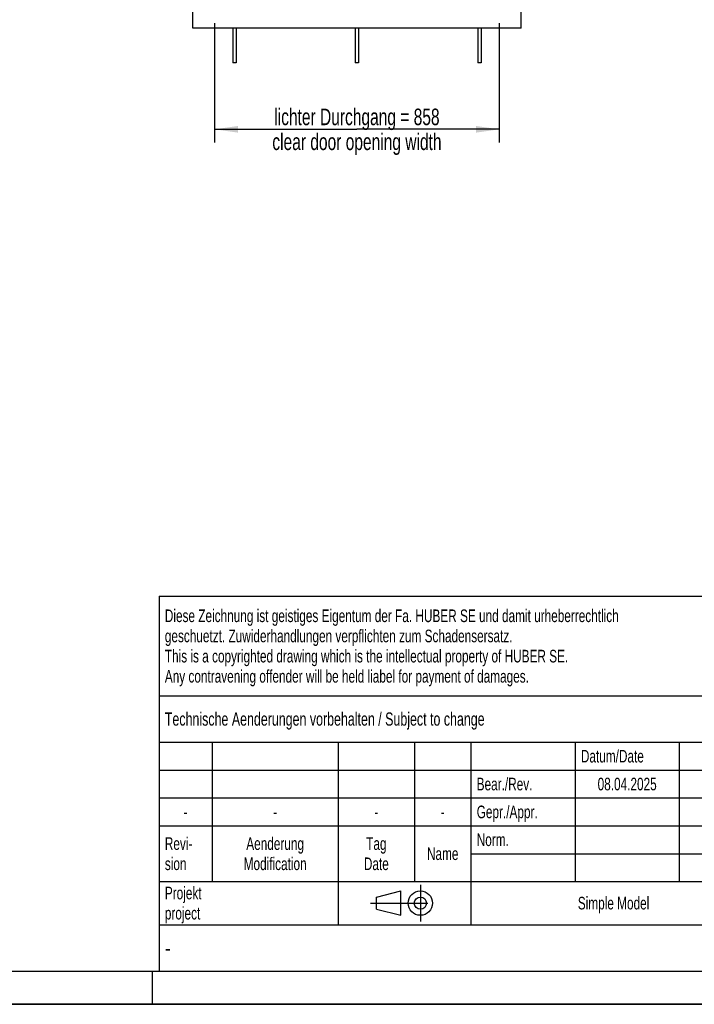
# Model space of a CAD drawing. Header units: millimetres. Extents: x 0 to 8400, y 0 to 5940.
# Tile 2 of 9: x 4200 to 6233, y 0 to 2968. Entities that reach past the tile are written whole.
import ezdxf

# ---------------------------------------------------------------- set-up
doc = ezdxf.new("R2010")
doc.units = ezdxf.units.MM
doc.header["$LTSCALE"] = 462
doc.linetypes.add('CENTER', pattern=[0.6, 0.375, -0.075, 0.075, -0.075])
doc.layers.get('0').update_dxf_attribs({"linetype": 'CONTINUOUS'})
for name, color, linetype in [('050_DIMENSIONING', 7, 'CONTINUOUS'), ('053_NOTES', 7, 'CONTINUOUS'), ('_ACHSEN', 7, 'CONTINUOUS')]:
    doc.layers.add(name, color=color, linetype=linetype)
doc.styles.get("Standard").update_dxf_attribs({"font": 'txt', "width": 0.7})
doc.styles.add('TEXTSTYLE_4', font='txt', dxfattribs={"width": 0.8})
doc.styles.add('TEXTSTYLE_5', font='txt')
doc.dimstyles.new('DIMSTYLE_1', dxfattribs={"dimtxt": 50, "dimasz": 70, "dimexe": 2, "dimexo": 1, "dimtad": 1, "dimtxsty": 'Standard', "dimblk": '_FILLED', "dimblk1": '_FILLED', "dimblk2": '_FILLED', "dimcen": 0.09, "dimazin": 2, "dimtp": 0.8, "dimtm": 0.8, "dimtfac": 1, "dimtofl": 0, "dimtmove": 0, "dimatfit": 3, "dimldrblk": '_FILLED', "dimfxl": 1, "dimtolj": 1, "dimarcsym": 0})

# ---------------------------------------------------------------- blocks, each defined once
blk = doc.blocks.new('_FILLED')
at = {"color": 0, "linetype": 'ByBlock'}
blk.add_solid([(0, 0), (-1, 0.143), (-1, -0.143)], dxfattribs=at)
blk = doc.blocks.new('*D4')
at = {"layer": '050_DIMENSIONING', "color": 2, "linetype": 'Continuous', "transparency": 16777216}
for p, q in [((4787.5, 2957.7), (4787.5, 2597.7)), ((5645.5, 2957.7), (5645.5, 2597.7)), ((4787.5, 2637.7), (5216.5, 2637.7)), ((5645.5, 2637.7), (5216.5, 2637.7))]:
    blk.add_line(p, q, dxfattribs=at)
at = {"layer": '050_DIMENSIONING', "color": 2, "linetype": 'Continuous', "transparency": 16777216, "xscale": 70, "yscale": 70, "zscale": 70, "rotation": 180}
blk.add_blockref('_FILLED', (4787.5, 2637.7), dxfattribs=at)
at = {"layer": '050_DIMENSIONING', "color": 2, "linetype": 'Continuous', "transparency": 16777216, "xscale": 70, "yscale": 70, "zscale": 70}
blk.add_blockref('_FILLED', (5645.5, 2637.7), dxfattribs=at)
at = {"layer": '050_DIMENSIONING', "color": 2, "linetype": 'Continuous', "transparency": 16777216, "insert": (5216.5, 2700.2), "char_height": 50, "width": 1251.786, "attachment_point": 2, "line_spacing_factor": 0.9}
blk.add_mtext('lichter Durchgang = 858\\Pclear door opening width', dxfattribs=at)
blk = doc.blocks.new('PROJEKTIONSMETHODE_1_BL1', base_point=(5360, 305))
at = {"color": 2, "linetype": 'CENTER'}
for p, q in [((5407.7, 360), (5407.7, 250)), ((5257.3, 305), (5462.7, 305))]:
    blk.add_line(p, q, dxfattribs=at)
at = {"color": 2, "linetype": 'Continuous'}
for p, q in [((5275.7, 323.3), (5349, 341.7)), ((5349, 268.3), (5349, 341.7)), ((5275.7, 286.7), (5275.7, 323.3)), ((5275.7, 286.7), (5349, 268.3))]:
    blk.add_line(p, q, dxfattribs=at)
for radius in [36.7, 18.3]:
    blk.add_circle((5407.7, 305), radius, dxfattribs=at)
blk = doc.blocks.new('*T7')
at = {"color": 3, "linetype": 'Continuous'}
for p, q in [((0, 0), (3680, 0)), ((0, 0), (0, -1130)), ((2400, 0), (2400, -440)), ((3680, 0), (3680, -1130)), ((0, -300), (2400, -300)), ((1800, -300), (1800, -1130)), ((0, -440), (3680, -440)), ((160, -440), (160, -860)), ((540, -440), (540, -990)), ((770, -440), (770, -860)), ((940, -440), (940, -990)), ((1254, -440), (1254, -860)), ((1568, -440), (1568, -860)), ((0, -524), (1800, -524)), ((1800, -580), (3680, -580)), ((0, -608), (1800, -608)), ((0, -692), (1800, -692)), ((1800, -720), (3680, -720)), ((940, -776), (1800, -776)), ((0, -860), (3680, -860)), ((2400, -860), (2400, -1130)), ((3420, -860), (3420, -1130)), ((0, -990), (3680, -990)), ((0, -1130), (3680, -1130))]:
    blk.add_line(p, q, dxfattribs=at)
at = {"layer": '053_NOTES', "color": 2, "linetype": 'Continuous', "line_spacing_factor": 0.96}
for s, insert, char_height, width, attachment_point in [('Diese Zeichnung ist geistiges Eigentum der Fa. HUBER SE und damit urheberrechtlich \\Pgeschuetzt. Zuwiderhandlungen verpflichten zum Schadensersatz.\\PThis is a copyrighted drawing which is the intellectual property of HUBER SE.\\PAny contravening offender will be held liabel for payment of damages.', (17.5, -39.8), 38, 4429.714, 1), ('Technische Aenderungen vorbehalten / Subject to change', (17.5, -350), 40, 3049.524, 1), ('ISO 2768-mK', (2100, -351), 38, 665.905, 2), ('Datum/Date', (1271.5, -463), 38, 584.476, 1), ('Name', (1684, -463), 38, 253.333, 2), ('Sicherheitstür', (2740, -480), 60, 1124, 2), ('Bear./Rev.', (957.5, -547), 38, 544.667, 1), ('08.04.2025', (1411, -547), 38, 573.619, 2), ('ged', (1684, -547), 38, 177.333, 2), ('security door', (2740, -620), 60, 1068.571, 2), ('-', (80, -631), 38, 68.762, 2), ('-', (350, -631), 38, 68.762, 2), ('-', (655, -631), 38, 68.762, 2), ('-', (855, -631), 38, 68.762, 2), ('Gepr./Appr.', (957.5, -631), 38, 598.952, 1), ('Revi-\\Psion', (17.5, -726.6), 38, 276.857, 1), ('Aenderung\\PModification', (350, -726.6), 38, 606.19, 2), ('Tag\\PDate', (655, -726.6), 38, 235.238, 2), ('Norm. ', (957.5, -715), 38, 351.048, 1), ('Name', (855, -757), 38, 253.333, 2), ('TT2.1/RC3 1000x2000 r S DR BA2', (2740, -760), 60, 2782.857, 2), ('Projekt\\Pproject', (17.5, -875.6), 38, 367.333, 1), ('Massstab\\Pscale', (1817.5, -875.6), 38, 448.762, 1), ('Nummer\\Pnumber', (2417.5, -875.6), 38, 372.762, 1), ('Blatt\\Psheet', (3550, -875.6), 38, 275.048, 2), ('Simple Model', (1370, -906), 38, 656.857, 2), ('1/1', (3550, -1041), 38, 159.238, 2), ('1:20', (1817.5, -1041), 38, 204.476, 1)]:
    blk.add_mtext(s, dxfattribs=dict(at, insert=insert, char_height=char_height, width=width, attachment_point=attachment_point))
for s, insert, char_height, width, attachment_point, style in [('52377470', (3402.5, -1020), 80, 1186.667, 3, 'TEXTSTYLE_5'), ('-', (17.5, -1035), 50, 36.667, 1, 'TEXTSTYLE_4')]:
    blk.add_mtext(s, dxfattribs=dict(at, insert=insert, char_height=char_height, width=width, attachment_point=attachment_point, style=style))

msp = doc.modelspace()

# ---------------------------------------------------------------- linework, layer by layer
at = {"color": 7, "linetype": 'Continuous'}
for p, q in [((4721.505, 2942.658), (4721.505, 4969.658)), ((5711.505, 2942.658), (5711.505, 4969.658)), ((5711.505, 2942.658), (4721.505, 2942.658)), ((0, 0), (8400, 0))]:
    msp.add_line(p, q, dxfattribs=at)
at = {"color": 5, "linetype": 'Continuous'}
msp.add_line((100, 100), (8300, 100), dxfattribs=at)
at = {"color": 3, "linetype": 'Continuous'}
for p, q in [((4600, 0), (4600, 100)), ((8400, 0), (0, 0))]:
    msp.add_line(p, q, dxfattribs=at)
at = {"layer": '_ACHSEN', "color": 7, "linetype": 'Continuous'}
for p, q in [((4842.505, 2942.658), (4842.505, 2837.658)), ((4852.505, 2942.658), (4852.505, 2837.658)), ((5211.505, 2942.658), (5211.505, 2837.658)), ((5221.505, 2942.658), (5221.505, 2837.658)), ((5580.505, 2942.658), (5580.505, 2837.658)), ((5590.505, 2942.658), (5590.505, 2837.658)), ((4852.505, 2837.658), (4842.505, 2837.658)), ((5221.505, 2837.658), (5211.505, 2837.658)), ((5590.505, 2837.658), (5580.505, 2837.658))]:
    msp.add_line(p, q, dxfattribs=at)

# ---------------------------------------------------------------- block references
msp.add_blockref('*T7', (4620, 1230))
at = {"color": 2, "linetype": 'Continuous'}
msp.add_blockref('PROJEKTIONSMETHODE_1_BL1', (5360, 305), dxfattribs=at)

# ---------------------------------------------------------------- dimensions: what is measured, and where the dimension line sits
at = {"layer": '050_DIMENSIONING', "color": 2, "linetype": 'Continuous'}
dim = msp.add_linear_dim(base=(4787.505, 2637.658), p1=(5645.505, 2958.658), p2=(4787.505, 2958.658), angle=180, text='lichter Durchgang = <>\\Pclear door opening width', dimstyle='DIMSTYLE_1', dxfattribs=at)
dim.commit()
dim.dimension.update_dxf_attribs({"geometry": '*D4', "text_midpoint": (5216.505, 2637.658), "dimtype": 160})

doc.saveas('drawing.dxf')
